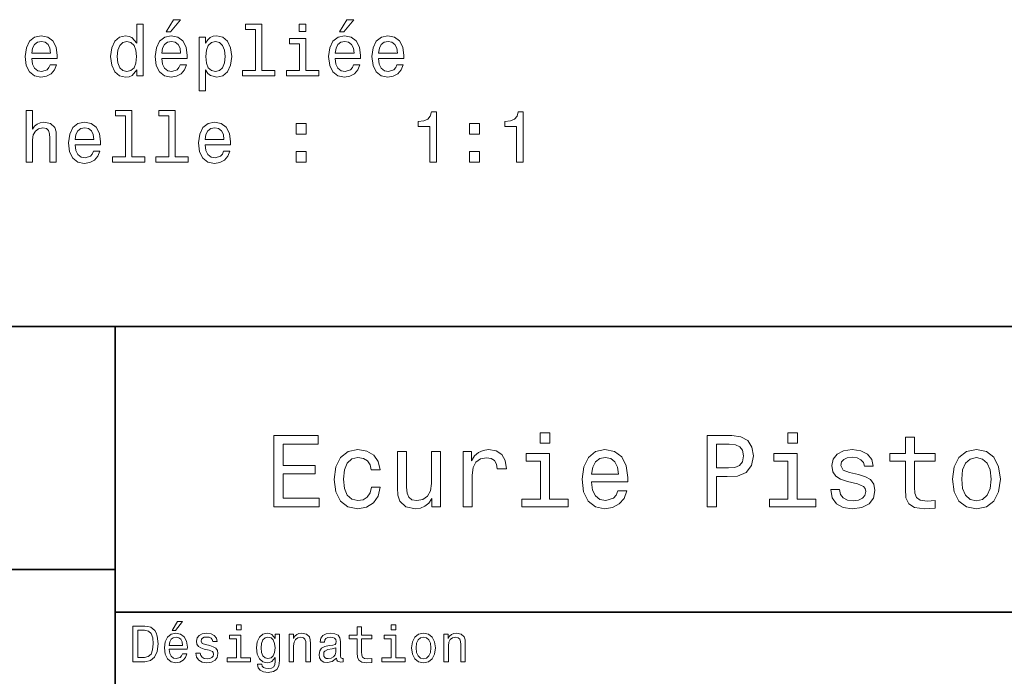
# Model space of a CAD drawing. Extents: x -215 to 297, y 0 to 210.
# Tile 9 of 11: x 155 to 224, y 46 to 91. Entities that reach past the tile are written whole.
import ezdxf

# ---------------------------------------------------------------- set-up
doc = ezdxf.new("R2010")
doc.units = 0

msp = doc.modelspace()

# ---------------------------------------------------------------- linework, layer by layer
at = {"color": 7, "lineweight": 35}
for p, q in [((97, 70), (287, 70)), ((162, 10), (162, 70)), ((97, 53), (162, 53)), ((162, 50), (287, 50))]:
    msp.add_line(p, q, dxfattribs=at)
at = {"color": 7, "lineweight": 13}
for points in [[(163.51091, 87.976852), (163.51091, 87.558266), (163.954712, 87.558266), (163.954712, 91.179306), (163.515945, 91.179306), (163.515945, 89.852936), (163.178055, 90.236221), (162.971283, 90.326996), (162.734253, 90.362297), (162.305573, 90.261436), (161.972717, 89.979012), (161.755859, 89.525124), (161.680222, 88.914894), (161.755859, 88.304665), (161.972717, 87.845726), (162.305573, 87.558266), (162.734253, 87.462448), (162.971283, 87.497749), (163.18309, 87.588524)], [(165.578629, 90.634636), (165.876175, 90.634636), (166.577194, 91.491982), (166.082947, 91.491982)], [(171.83728, 90.806107), (171.83728, 87.931465), (170.924454, 87.931465), (170.924454, 87.558266), (173.188858, 87.558266), (173.188858, 87.931465), (172.281082, 87.931465), (172.281082, 91.179306), (171.141312, 91.179306), (171.141312, 90.806107)], [(175.362488, 91.179306), (174.893463, 91.179306), (174.893463, 90.67498), (175.362488, 90.67498)], [(177.722717, 90.634636), (178.020264, 90.634636), (178.721283, 91.491982), (178.227051, 91.491982)], [(156.162918, 88.783768), (157.938141, 88.783768), (157.943176, 88.99054), (157.862488, 89.570511), (157.640594, 90.004234), (157.287567, 90.266479), (156.818542, 90.362297), (156.359604, 90.261436), (156.006577, 89.979012), (155.779633, 89.520081), (155.698944, 88.914894), (155.774597, 88.294579), (156.001541, 87.840683), (156.349518, 87.558266), (156.803406, 87.462448), (157.196777, 87.528008), (157.519547, 87.699478), (157.756577, 87.971809), (157.892746, 88.334923), (157.453995, 88.334923), (157.363205, 88.133194), (157.232086, 87.981895), (156.858887, 87.860863), (156.571426, 87.916336), (156.354568, 88.09285), (156.213348, 88.38031), (156.162918, 88.768639)], [(165.270996, 88.783768), (167.046204, 88.783768), (167.051254, 88.99054), (166.970566, 89.570511), (166.748657, 90.004234), (166.39563, 90.266479), (165.926605, 90.362297), (165.467682, 90.261436), (165.114655, 89.979012), (164.887711, 89.520081), (164.807022, 88.914894), (164.88266, 88.294579), (165.109604, 87.840683), (165.457596, 87.558266), (165.911484, 87.462448), (166.304855, 87.528008), (166.627625, 87.699478), (166.864655, 87.971809), (167.000824, 88.334923), (166.562057, 88.334923), (166.471283, 88.133194), (166.340149, 87.981895), (165.966965, 87.860863), (165.679489, 87.916336), (165.462631, 88.09285), (165.321426, 88.38031), (165.270996, 88.768639)], [(168.33728, 89.847893), (168.33728, 90.266479), (167.893463, 90.266479), (167.893463, 86.509277), (168.33728, 86.509277), (168.33728, 87.971809), (168.493622, 87.734779), (168.670135, 87.578438), (169.113937, 87.462448), (169.537567, 87.558266), (169.870422, 87.845726), (170.08728, 88.299622), (170.167969, 88.914894), (170.08728, 89.525124), (169.870422, 89.979012), (169.537567, 90.261436), (169.113937, 90.362297), (168.871857, 90.332039), (168.665085, 90.236221), (168.488571, 90.074837)], [(177.415085, 88.783768), (179.190308, 88.783768), (179.195343, 88.99054), (179.114655, 89.570511), (178.892746, 90.004234), (178.539719, 90.266479), (178.070709, 90.362297), (177.611771, 90.261436), (177.258743, 89.979012), (177.031799, 89.520081), (176.951111, 88.914894), (177.026764, 88.294579), (177.253693, 87.840683), (177.601685, 87.558266), (178.055573, 87.462448), (178.448944, 87.528008), (178.771713, 87.699478), (179.008743, 87.971809), (179.144913, 88.334923), (178.706146, 88.334923), (178.615372, 88.133194), (178.484253, 87.981895), (178.111053, 87.860863), (177.823578, 87.916336), (177.60672, 88.09285), (177.465515, 88.38031), (177.415085, 88.768639)], [(180.451111, 88.783768), (182.226318, 88.783768), (182.231369, 88.99054), (182.150665, 89.570511), (181.928772, 90.004234), (181.575745, 90.266479), (181.10672, 90.362297), (180.647797, 90.261436), (180.294769, 89.979012), (180.067825, 89.520081), (179.987122, 88.914894), (180.062775, 88.294579), (180.289719, 87.840683), (180.637711, 87.558266), (181.091599, 87.462448), (181.48497, 87.528008), (181.807739, 87.699478), (182.044769, 87.971809), (182.180939, 88.334923), (181.742172, 88.334923), (181.651398, 88.133194), (181.520264, 87.981895), (181.147064, 87.860863), (180.859604, 87.916336), (180.642746, 88.09285), (180.501541, 88.38031), (180.451111, 88.768639)], [(156.162918, 89.156967), (156.218399, 89.504951), (156.354568, 89.762154), (156.56134, 89.918495), (156.833679, 89.973969), (157.100967, 89.918495), (157.307739, 89.762154), (157.433823, 89.504951), (157.479202, 89.156967)], [(162.809891, 89.963882), (163.102402, 89.89328), (163.32431, 89.696594), (163.455429, 89.368782), (163.505859, 88.914894), (163.455429, 88.455963), (163.32431, 88.128151), (163.102402, 87.926422), (162.809891, 87.860863), (162.532516, 87.926422), (162.320709, 88.128151), (162.179489, 88.461006), (162.134109, 88.914894), (162.179489, 89.363739), (162.320709, 89.691551), (162.532516, 89.89328)], [(165.270996, 89.156967), (165.326462, 89.504951), (165.462631, 89.762154), (165.669403, 89.918495), (165.941742, 89.973969), (166.20903, 89.918495), (166.415802, 89.762154), (166.541885, 89.504951), (166.58728, 89.156967)], [(169.038284, 87.860863), (168.740738, 87.926422), (168.52388, 88.128151), (168.387711, 88.455963), (168.342316, 88.914894), (168.387711, 89.368782), (168.52388, 89.696594), (168.740738, 89.89328), (169.038284, 89.963882), (169.310623, 89.89328), (169.527481, 89.691551), (169.663651, 89.363739), (169.714081, 88.914894), (169.663651, 88.461006), (169.527481, 88.128151), (169.310623, 87.926422)], [(175.347366, 87.931465), (175.347366, 90.175697), (174.207596, 90.175697), (174.207596, 89.797462), (174.903564, 89.797462), (174.903564, 87.931465), (173.995773, 87.931465), (173.995773, 87.558266), (176.265228, 87.558266), (176.265228, 87.931465)], [(177.415085, 89.156967), (177.470566, 89.504951), (177.60672, 89.762154), (177.813507, 89.918495), (178.085831, 89.973969), (178.353119, 89.918495), (178.559891, 89.762154), (178.685974, 89.504951), (178.731369, 89.156967)], [(180.451111, 89.156967), (180.506577, 89.504951), (180.642746, 89.762154), (180.849518, 89.918495), (181.121857, 89.973969), (181.389145, 89.918495), (181.595917, 89.762154), (181.722, 89.504951), (181.767395, 89.156967)], [(155.774597, 81.511436), (156.218399, 81.511436), (156.218399, 83.074837), (156.263794, 83.432907), (156.410034, 83.695152), (156.636993, 83.856537), (156.939575, 83.917053), (157.181656, 83.866623), (157.332947, 83.730453), (157.4086, 83.50351), (157.433823, 83.20092), (157.433823, 81.511436), (157.877625, 81.511436), (157.877625, 83.291695), (157.857452, 83.649765), (157.766663, 83.947319), (157.469116, 84.21965), (157.005142, 84.315468), (156.752975, 84.280167), (156.536118, 84.184349), (156.354568, 84.033051), (156.218399, 83.826279), (156.218399, 85.132477), (155.774597, 85.132477)], [(162.729202, 84.759277), (162.729202, 81.884636), (161.816376, 81.884636), (161.816376, 81.511436), (164.080795, 81.511436), (164.080795, 81.884636), (163.173004, 81.884636), (163.173004, 85.132477), (162.033234, 85.132477), (162.033234, 84.759277)], [(165.765228, 84.759277), (165.765228, 81.884636), (164.852402, 81.884636), (164.852402, 81.511436), (167.116821, 81.511436), (167.116821, 81.884636), (166.20903, 81.884636), (166.20903, 85.132477), (165.06926, 85.132477), (165.06926, 84.759277)], [(184.051971, 81.511436), (184.510895, 81.511436), (184.510895, 85.036652), (184.167969, 85.036652), (184.077179, 84.729019), (183.89563, 84.522247), (183.618256, 84.401207), (183.23497, 84.360863), (183.23497, 84.002792), (184.051971, 84.002792)], [(190.124023, 81.511436), (190.582947, 81.511436), (190.582947, 85.036652), (190.240005, 85.036652), (190.149231, 84.729019), (189.967682, 84.522247), (189.690292, 84.401207), (189.307007, 84.360863), (189.307007, 84.002792), (190.124023, 84.002792)], [(159.198944, 82.736938), (160.974167, 82.736938), (160.979202, 82.94371), (160.898514, 83.523682), (160.676605, 83.957405), (160.323593, 84.21965), (159.854568, 84.315468), (159.39563, 84.214607), (159.042603, 83.932182), (158.815659, 83.473251), (158.73497, 82.868065), (158.810623, 82.247749), (159.037567, 81.793854), (159.385544, 81.511436), (159.839432, 81.415619), (160.232803, 81.481178), (160.555573, 81.652649), (160.792603, 81.92498), (160.928772, 82.288094), (160.490021, 82.288094), (160.399231, 82.086365), (160.268112, 81.935066), (159.894913, 81.814034), (159.607452, 81.869507), (159.390594, 82.046021), (159.249374, 82.333481), (159.198944, 82.721809)], [(168.307022, 82.736938), (170.08223, 82.736938), (170.08728, 82.94371), (170.006592, 83.523682), (169.784683, 83.957405), (169.431656, 84.21965), (168.962631, 84.315468), (168.503708, 84.214607), (168.150681, 83.932182), (167.923737, 83.473251), (167.843033, 82.868065), (167.918686, 82.247749), (168.14563, 81.793854), (168.493622, 81.511436), (168.94751, 81.415619), (169.340881, 81.481178), (169.663651, 81.652649), (169.900681, 81.92498), (170.036835, 82.288094), (169.598083, 82.288094), (169.507309, 82.086365), (169.376175, 81.935066), (169.002975, 81.814034), (168.715515, 81.869507), (168.498657, 82.046021), (168.357452, 82.333481), (168.307022, 82.721809)], [(174.686707, 83.468208), (175.38266, 83.468208), (175.38266, 84.21965), (174.686707, 84.21965)], [(186.83078, 83.468208), (187.526749, 83.468208), (187.526749, 84.21965), (186.83078, 84.21965)], [(159.198944, 83.110138), (159.254425, 83.458122), (159.390594, 83.715324), (159.597366, 83.871666), (159.86969, 83.927139), (160.136993, 83.871666), (160.343765, 83.715324), (160.469833, 83.458122), (160.515228, 83.110138)], [(168.307022, 83.110138), (168.362488, 83.458122), (168.498657, 83.715324), (168.705429, 83.871666), (168.977768, 83.927139), (169.245056, 83.871666), (169.451828, 83.715324), (169.577911, 83.458122), (169.623291, 83.110138)], [(174.686707, 81.511436), (175.38266, 81.511436), (175.38266, 82.262878), (174.686707, 82.262878)], [(186.83078, 81.511436), (187.526749, 81.511436), (187.526749, 82.262878), (186.83078, 82.262878)], [(173.109512, 57.381123), (176.279541, 57.381123), (176.279541, 57.986309), (173.772339, 57.986309), (173.772339, 59.679394), (176.005768, 59.679394), (176.005768, 60.277374), (173.772339, 60.277374), (173.772339, 61.775936), (176.221893, 61.775936), (176.221893, 62.381123), (173.109512, 62.381123)], [(192.439484, 62.554031), (191.769455, 62.554031), (191.769455, 61.833572), (192.439484, 61.833572)], [(203.462524, 57.381123), (204.125351, 57.381123), (204.125351, 59.492073), (204.860229, 59.492073), (205.602295, 59.528095), (206.193085, 59.780258), (206.574921, 60.270172), (206.704605, 60.940201), (206.603745, 61.559795), (206.315552, 62.013687), (205.840057, 62.287464), (205.191635, 62.381123), (203.462524, 62.381123)], [(209.788177, 62.554031), (209.118149, 62.554031), (209.118149, 61.833572), (209.788177, 61.833572)], [(217.353027, 60.579971), (217.353027, 58.64193), (217.396255, 58.015129), (217.597992, 57.582851), (218.001434, 57.330688), (218.685883, 57.244236), (219.43515, 57.280258), (219.43515, 57.827808), (218.887604, 57.78458), (218.390488, 57.842216), (218.123917, 58.022331), (218.008652, 58.324928), (217.98703, 58.75), (217.98703, 60.579971), (219.43515, 60.579971), (219.43515, 61.120316), (217.98703, 61.120316), (217.98703, 62.251438), (217.353027, 62.251438), (217.353027, 61.120316), (216.257935, 61.120316), (216.257935, 60.579971)], [(179.932281, 59.967579), (180.559082, 59.967579), (180.429398, 60.543945), (180.119598, 60.997837), (179.636887, 61.278816), (179.010086, 61.386887), (178.318436, 61.242794), (177.792511, 60.839336), (177.46109, 60.183716), (177.345825, 59.304752), (177.453888, 58.432995), (177.778091, 57.78458), (178.289627, 57.381123), (178.988464, 57.244236), (179.608063, 57.352303), (180.090775, 57.6549), (180.42218, 58.130402), (180.566284, 58.764408), (179.96109, 58.764408), (179.853027, 58.36095), (179.651291, 58.058357), (179.363113, 57.871037), (179.010086, 57.8134), (178.570602, 57.907059), (178.253601, 58.195244), (178.059082, 58.663544), (177.994232, 59.326366), (178.059082, 59.974781), (178.260803, 60.443081), (178.585007, 60.731266), (179.010086, 60.83213), (179.38472, 60.767288), (179.66571, 60.601585), (179.853027, 60.327808)], [(186.380402, 57.381123), (187.014404, 57.381123), (187.014404, 59.592937), (187.079254, 60.12608), (187.273773, 60.507923), (187.590775, 60.738472), (188.015854, 60.817722), (188.332855, 60.767288), (188.570602, 60.623199), (188.714691, 60.378242), (188.765121, 60.046829), (189.406342, 60.046829), (189.319885, 60.630402), (189.082123, 61.048271), (188.685883, 61.30043), (188.145538, 61.386887), (187.778091, 61.32925), (187.46109, 61.185158), (187.180115, 60.940201), (186.956772, 60.608788), (186.956772, 61.25), (186.380402, 61.25)], [(195.37175, 59.131844), (197.907776, 59.131844), (197.914978, 59.427231), (197.799713, 60.255764), (197.482712, 60.875359), (196.978378, 61.25), (196.30835, 61.386887), (195.65274, 61.242794), (195.148407, 60.839336), (194.824203, 60.183716), (194.708923, 59.319164), (194.817001, 58.432995), (195.141205, 57.78458), (195.638321, 57.381123), (196.286743, 57.244236), (196.848694, 57.337894), (197.309799, 57.582851), (197.648407, 57.971901), (197.842941, 58.490631), (197.216141, 58.490631), (197.086456, 58.20245), (196.899139, 57.986309), (196.365997, 57.8134), (195.955322, 57.892651), (195.645538, 58.14481), (195.443802, 58.555473), (195.37175, 59.110229)], [(205.01152, 61.76873), (205.443802, 61.725502), (205.760803, 61.588615), (205.94812, 61.336452), (206.01297, 60.940201), (205.940918, 60.522331), (205.746399, 60.270172), (205.414978, 60.140488), (204.96109, 60.104465), (204.125351, 60.104465), (204.125351, 61.76873)], [(214.060516, 59.636166), (213.44812, 59.780258), (212.994232, 59.945965), (212.842941, 60.28458), (212.886169, 60.522331), (213.03746, 60.695244), (213.282425, 60.803314), (213.635437, 60.846542), (213.97406, 60.803314), (214.240631, 60.67363), (214.413544, 60.479107), (214.485596, 60.219738), (215.105194, 60.219738), (215.105194, 60.23415), (214.997116, 60.70245), (214.701721, 61.069885), (214.240631, 61.30043), (213.635437, 61.386887), (213.023056, 61.30043), (212.57637, 61.062679), (212.29538, 60.709652), (212.208939, 60.262966), (212.273773, 59.830688), (212.475494, 59.528095), (212.806915, 59.311958), (213.289627, 59.16066), (213.995682, 58.987751), (214.427948, 58.807636), (214.543228, 58.663544), (214.586456, 58.447407), (214.521606, 58.180836), (214.348694, 57.979107), (214.067719, 57.849422), (213.693085, 57.806194), (213.296829, 57.849422), (213.008636, 58.000721), (212.814117, 58.245674), (212.734863, 58.584293), (212.122482, 58.584293), (212.223343, 58.007923), (212.518738, 57.590057), (212.98703, 57.337894), (213.635437, 57.244236), (214.312683, 57.337894), (214.809799, 57.590057), (215.112396, 57.993515), (215.220459, 58.519451), (215.141205, 58.973343), (214.917862, 59.283138), (214.55043, 59.484871)], [(220.65274, 59.311958), (220.768005, 58.432995), (221.099426, 57.78458), (221.625366, 57.381123), (222.331421, 57.244236), (223.030258, 57.381123), (223.556198, 57.777374), (223.887604, 58.425793), (224.010086, 59.311958), (223.887604, 60.190922), (223.556198, 60.846542), (223.030258, 61.242794), (222.331421, 61.386887), (221.625366, 61.242794), (221.099426, 60.839336), (220.768005, 60.190922)], [(184.788177, 61.25), (184.154175, 61.25), (184.154175, 59.016571), (184.082123, 58.497837), (183.873199, 58.123196), (183.548996, 57.892651), (183.123917, 57.820602), (182.785294, 57.878242), (182.569168, 58.051151), (182.446686, 58.346542), (182.417862, 58.764408), (182.417862, 61.25), (181.783859, 61.25), (181.783859, 58.706772), (181.805481, 58.195244), (181.942368, 57.770172), (182.360229, 57.381123), (183.030258, 57.244236), (183.390488, 57.294666), (183.700287, 57.424351), (183.966858, 57.647694), (184.182999, 57.971901), (184.182999, 57.381123), (184.788177, 57.381123)], [(192.417862, 57.914265), (192.417862, 61.120316), (190.789627, 61.120316), (190.789627, 60.579971), (191.783859, 60.579971), (191.783859, 57.914265), (190.48703, 57.914265), (190.48703, 57.381123), (193.729111, 57.381123), (193.729111, 57.914265)], [(195.37175, 59.664986), (195.451004, 60.162102), (195.645538, 60.529537), (195.940918, 60.75288), (196.329971, 60.83213), (196.711807, 60.75288), (197.007202, 60.529537), (197.187317, 60.162102), (197.252167, 59.664986)], [(209.766571, 57.914265), (209.766571, 61.120316), (208.138321, 61.120316), (208.138321, 60.579971), (209.132568, 60.579971), (209.132568, 57.914265), (207.835724, 57.914265), (207.835724, 57.381123), (211.077805, 57.381123), (211.077805, 57.914265)], [(221.301147, 59.319164), (221.365997, 59.967579), (221.567719, 60.435879), (221.891937, 60.72406), (222.331421, 60.824928), (222.763687, 60.72406), (223.087891, 60.443081), (223.289627, 59.967579), (223.361679, 59.319164), (223.289627, 58.663544), (223.087891, 58.188038), (222.763687, 57.899853), (222.331421, 57.806194), (221.891937, 57.899853), (221.567719, 58.188038), (221.365997, 58.663544)], [(164.080688, 49.030979), (163.248566, 49.030979), (163.248566, 46.530979), (164.080688, 46.530979), (164.473343, 46.610229), (164.765137, 46.851585), (164.945251, 47.244236), (165.010086, 47.780979), (164.952454, 48.328529), (164.880402, 48.544666), (164.779541, 48.717579), (164.487747, 48.951729), (164.296829, 49.009365)], [(166.004318, 48.728386), (166.216858, 48.728386), (166.717575, 49.340778), (166.364548, 49.340778)], [(170.824203, 49.117435), (170.489197, 49.117435), (170.489197, 48.757202), (170.824203, 48.757202)], [(181.667145, 49.117435), (181.332138, 49.117435), (181.332138, 48.757202), (181.667145, 48.757202)], [(164.055481, 48.731987), (164.329254, 48.677952), (164.516571, 48.512245), (164.628235, 48.216858), (164.664261, 47.780979), (164.624634, 47.359509), (164.51297, 47.064121), (164.322052, 46.887608), (164.055481, 46.829971), (163.583572, 46.829971), (163.583572, 48.731987)], [(165.784576, 47.406338), (167.052597, 47.406338), (167.056198, 47.554035), (166.998566, 47.9683), (166.840057, 48.278099), (166.587891, 48.465416), (166.252884, 48.533859), (165.925079, 48.461815), (165.672913, 48.260086), (165.510803, 47.932278), (165.453171, 47.5), (165.507202, 47.056915), (165.669312, 46.732708), (165.917862, 46.530979), (166.242081, 46.462536), (166.523056, 46.509365), (166.753601, 46.631844), (166.922913, 46.826366), (167.020172, 47.085735), (166.706772, 47.085735), (166.641937, 46.941643), (166.548264, 46.833572), (166.281708, 46.747116), (166.07637, 46.786743), (165.921463, 46.912823), (165.820602, 47.118156), (165.784576, 47.395531)], [(168.623199, 47.658501), (168.317001, 47.730545), (168.090057, 47.8134), (168.014404, 47.982708), (168.036026, 48.101585), (168.111664, 48.188038), (168.234146, 48.242073), (168.41066, 48.263687), (168.579971, 48.242073), (168.713257, 48.177231), (168.799713, 48.079971), (168.835739, 47.950287), (169.145538, 47.950287), (169.145538, 47.957493), (169.091492, 48.191643), (168.943802, 48.375359), (168.713257, 48.490635), (168.41066, 48.533859), (168.104462, 48.490635), (167.881119, 48.371758), (167.740631, 48.195244), (167.697403, 47.971901), (167.729828, 47.755764), (167.830688, 47.604465), (167.996399, 47.496399), (168.237747, 47.42075), (168.590775, 47.334293), (168.806915, 47.244236), (168.864548, 47.172188), (168.886169, 47.064121), (168.853745, 46.930836), (168.767288, 46.829971), (168.626801, 46.765129), (168.439484, 46.743515), (168.241348, 46.765129), (168.09726, 46.840778), (168, 46.963257), (167.960373, 47.132565), (167.654175, 47.132565), (167.704605, 46.844379), (167.85231, 46.635445), (168.086456, 46.509365), (168.41066, 46.462536), (168.749283, 46.509365), (168.997833, 46.635445), (169.149139, 46.837173), (169.203171, 47.100143), (169.163544, 47.327087), (169.05188, 47.481987), (168.868149, 47.582851)], [(170.8134, 46.79755), (170.8134, 48.400574), (169.999283, 48.400574), (169.999283, 48.130402), (170.496399, 48.130402), (170.496399, 46.79755), (169.847977, 46.79755), (169.847977, 46.530979), (171.469025, 46.530979), (171.469025, 46.79755)], [(173.518738, 46.617435), (173.518738, 48.465416), (173.216141, 48.465416), (173.216141, 48.152016), (172.967575, 48.4366), (172.816284, 48.508644), (172.646973, 48.533859), (172.340775, 48.461815), (172.103027, 48.260086), (171.94812, 47.935879), (171.894089, 47.5), (171.94812, 47.060516), (172.103027, 46.736309), (172.340775, 46.530979), (172.646973, 46.462536), (172.819885, 46.487751), (172.963974, 46.552593), (173.216141, 46.826366), (173.216141, 46.552593), (173.187317, 46.336456), (173.108063, 46.181557), (172.956772, 46.091499), (172.729828, 46.059078), (172.531708, 46.080692), (172.391205, 46.134727), (172.30835, 46.228386), (172.283142, 46.354465), (171.976944, 46.354465), (171.976944, 46.340057), (172.023773, 46.109509), (172.167862, 45.9366), (172.398407, 45.824928), (172.711823, 45.785301), (173.086456, 45.839336), (173.335022, 45.990635), (173.47551, 46.253601)], [(174.181549, 46.530979), (174.498566, 46.530979), (174.498566, 47.647694), (174.530975, 47.903458), (174.635452, 48.090778), (174.797546, 48.206051), (175.013687, 48.249279), (175.1866, 48.213257), (175.294662, 48.115993), (175.348709, 47.953888), (175.366714, 47.737751), (175.366714, 46.530979), (175.683716, 46.530979), (175.683716, 47.802593), (175.669312, 48.058357), (175.604462, 48.270893), (175.391937, 48.465416), (175.060516, 48.533859), (174.876801, 48.508644), (174.721909, 48.440201), (174.588623, 48.324928), (174.484146, 48.170029), (174.484146, 48.465416), (174.181549, 48.465416)], [(177.499283, 46.783142), (177.499283, 46.772335), (177.517288, 46.649857), (177.57132, 46.5634), (177.798264, 46.494957), (177.974777, 46.523773), (177.974777, 46.76873), (177.899139, 46.757923), (177.798264, 46.804756), (177.780258, 46.948845), (177.780258, 47.950287), (177.73703, 48.206051), (177.610947, 48.386166), (177.391205, 48.494236), (177.081406, 48.533859), (176.778824, 48.490635), (176.555481, 48.368156), (176.414978, 48.177231), (176.368149, 47.925072), (176.368149, 47.903458), (176.65274, 47.903458), (176.677948, 48.054756), (176.757202, 48.162823), (176.886887, 48.227665), (177.070602, 48.25288), (177.247116, 48.234871), (177.373199, 48.180836), (177.448853, 48.087173), (177.47406, 47.957493), (177.459656, 47.806194), (177.402023, 47.730545), (177.257919, 47.694523), (176.987747, 47.665707), (176.677948, 47.600864), (176.458206, 47.485592), (176.328537, 47.305473), (176.28891, 47.038906), (176.324921, 46.801151), (176.4366, 46.624638), (176.616714, 46.512966), (176.86528, 46.473343), (177.200287, 46.548992)], [(178.943802, 48.130402), (178.943802, 47.161381), (178.965424, 46.84798), (179.066284, 46.631844), (179.268005, 46.505764), (179.610229, 46.462536), (179.984863, 46.480545), (179.984863, 46.754322), (179.71109, 46.732708), (179.46254, 46.761528), (179.329254, 46.851585), (179.271606, 47.00288), (179.260803, 47.215416), (179.260803, 48.130402), (179.984863, 48.130402), (179.984863, 48.400574), (179.260803, 48.400574), (179.260803, 48.966137), (178.943802, 48.966137), (178.943802, 48.400574), (178.396255, 48.400574), (178.396255, 48.130402)], [(181.656342, 46.79755), (181.656342, 48.400574), (180.842224, 48.400574), (180.842224, 48.130402), (181.33934, 48.130402), (181.33934, 46.79755), (180.690918, 46.79755), (180.690918, 46.530979), (182.311966, 46.530979), (182.311966, 46.79755)], [(182.762253, 47.496399), (182.819885, 47.056915), (182.985596, 46.732708), (183.248566, 46.530979), (183.601593, 46.462536), (183.951004, 46.530979), (184.213974, 46.729107), (184.379684, 47.053314), (184.440918, 47.496399), (184.379684, 47.935879), (184.213974, 48.263687), (183.951004, 48.461815), (183.601593, 48.533859), (183.248566, 48.461815), (182.985596, 48.260086), (182.819885, 47.935879)], [(185.024506, 46.530979), (185.341492, 46.530979), (185.341492, 47.647694), (185.373917, 47.903458), (185.478394, 48.090778), (185.640488, 48.206051), (185.856628, 48.249279), (186.029541, 48.213257), (186.137604, 48.115993), (186.19165, 47.953888), (186.209656, 47.737751), (186.209656, 46.530979), (186.526657, 46.530979), (186.526657, 47.802593), (186.512253, 48.058357), (186.447403, 48.270893), (186.234879, 48.465416), (185.903458, 48.533859), (185.719742, 48.508644), (185.56485, 48.440201), (185.431564, 48.324928), (185.327087, 48.170029), (185.327087, 48.465416), (185.024506, 48.465416)], [(165.784576, 47.672909), (165.824203, 47.921471), (165.921463, 48.105186), (166.069168, 48.216858), (166.263687, 48.256485), (166.454605, 48.216858), (166.60231, 48.105186), (166.692368, 47.921471), (166.724777, 47.672909)], [(172.221909, 47.5), (172.254318, 47.820606), (172.351593, 48.058357), (172.502884, 48.198845), (172.704605, 48.249279), (172.917145, 48.198845), (173.075653, 48.058357), (173.172913, 47.820606), (173.208939, 47.5), (173.172913, 47.172188), (173.075653, 46.938038), (172.917145, 46.793949), (172.704605, 46.747116), (172.502884, 46.793949), (172.351593, 46.938038), (172.254318, 47.175793)], [(183.086456, 47.5), (183.118881, 47.824207), (183.219742, 48.058357), (183.381851, 48.20245), (183.601593, 48.25288), (183.817719, 48.20245), (183.979828, 48.061958), (184.080688, 47.824207), (184.116714, 47.5), (184.080688, 47.172188), (183.979828, 46.934437), (183.817719, 46.790344), (183.601593, 46.743515), (183.381851, 46.790344), (183.219742, 46.934437), (183.118881, 47.172188)], [(177.463257, 47.208214), (177.420029, 47.020893), (177.304749, 46.876801), (177.131851, 46.783142), (176.919312, 46.750721), (176.782425, 46.76873), (176.68515, 46.826366), (176.623917, 46.927231), (176.605911, 47.067722), (176.620316, 47.193802), (176.677948, 47.283859), (176.908508, 47.384727), (177.200287, 47.427952), (177.463257, 47.514408)]]:
    msp.add_lwpolyline(points, close=True, dxfattribs=at)

doc.saveas('drawing.dxf')
